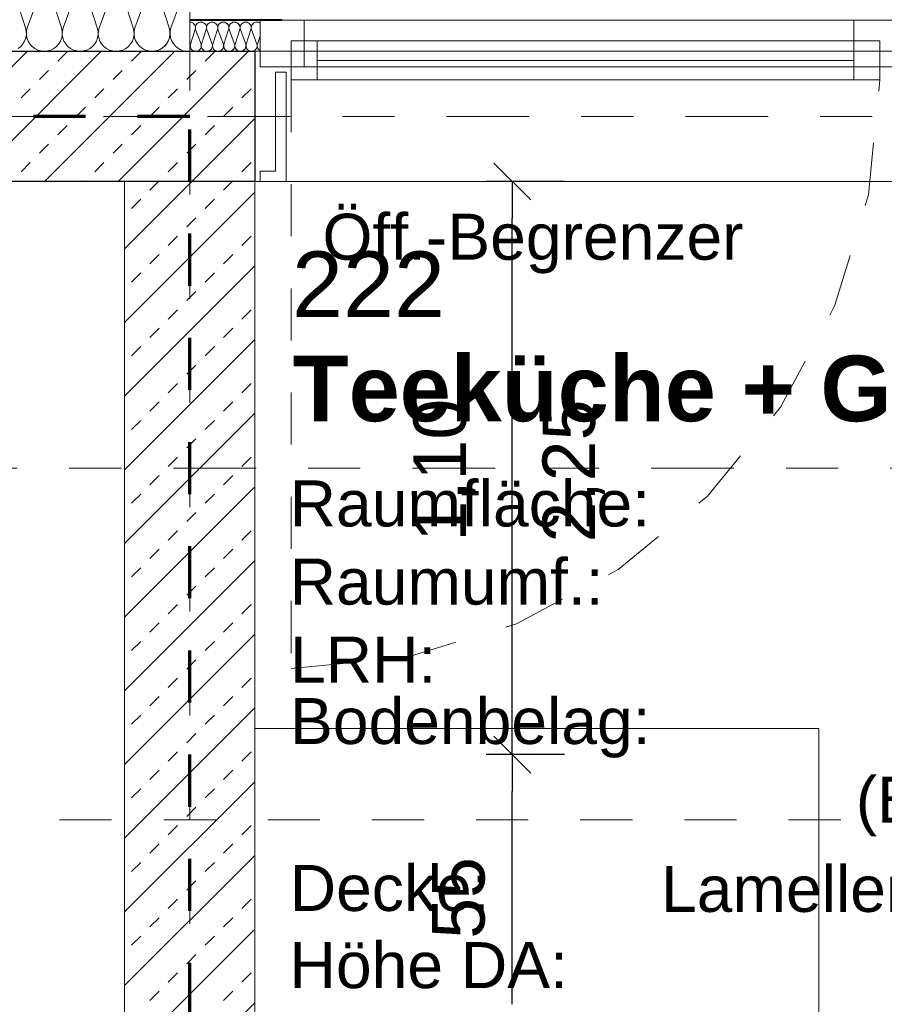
# Model space of a CAD drawing. Header units: metres. Extents: x -45.2 to 14.3, y -31.8 to 10.2.
# Tile 129 of 141: x -13.8 to -12.2, y -1.7 to 0.2. Entities that reach past the tile are written whole.
import ezdxf

# ---------------------------------------------------------------- set-up
doc = ezdxf.new("R2010")
doc.units = ezdxf.units.M
doc.header["$LTSCALE"] = 0.05
for name, pattern in [('Achsen 01', [5.291531, 3.175, -1.058062, 0.352704, -0.705764]), ('gestrichelt - 01', [2, 1, -1]), ('Raster 01', [2, 1, -1])]:
    doc.linetypes.add(name, pattern=pattern)
doc.layers.get('0').update_dxf_attribs({"lineweight": 25})
for name, color, linetype, lineweight, true_color in [('013_Beton und Stahlbetonarbeiten-000 Brüstung', 7, 'Continuous', 9, 0xa6a6a6), ('014_Fassadenarbeiten-330 mineralische Dämmung', 7, 'Continuous', 9, 0x666666), ('032_Metallarbeiten-Fenster', 7, 'Continuous', 13, 0x444444), ('032_Metallarbeiten-Öffnungsbegrenzer', 7, 'Continuous', 13, 0x444444), ('AV1-Achsen', 1, 'Achsen 01', 18, 0xff0000), ('AV1-Einrichtung', 7, 'Continuous', 9, 0xa6a6a6), ('AV1-Raster', 7, 'Raster 01', 9, 0xa6a6a6)]:
    doc.layers.add(name, color=color, linetype=linetype, lineweight=lineweight, true_color=true_color)
for name, color, linetype, lineweight in [('013_Beton und Stahlbetonarbeiten-330 Außenwände', 7, 'Continuous', 25), ('013_Beton und Stahlbetonarbeiten-340 Innenwände', 7, 'Continuous', 18), ('027_Tischlerarbeiten-330 Innenfensterbänke', 7, 'Continuous', 9), ('AV1-Brandschutzkonzept-Brandschutzkonzept', 7, 'Continuous', 5), ('AV1-Einrichtung Bemaßung', 7, 'Continuous', 9), ('AV1-Schnitt Achsen', 7, 'Achsen 01', 18), ('AV1-Stempel-Raumstempel', 7, 'Continuous', 9)]:
    doc.layers.add(name, color=color, linetype=linetype, lineweight=lineweight)
doc.styles.add('Arial', font='arial.ttf')
doc.styles.add('Arial (bold)', font='arialbd.ttf')

msp = doc.modelspace()

# ---------------------------------------------------------------- linework, layer by layer
at = {"color": 0, "linetype": 'Continuous', "lineweight": 15}
for p, q in [((-12.9161, -0.0896), (-12.8453, -0.1604)), ((-12.8453, -1.2604), (-12.9161, -1.1896)), ((-12.9161, -1.1896), (-12.8453, -1.2604))]:
    msp.add_line(p, q, dxfattribs=at)
at = {"color": 0, "linetype": 'ByBlock', "lineweight": -2}
for p, q in [((-12.8807, -0.125), (-12.8807, -0.1957)), ((-12.8807, -1.225), (-12.8807, -1.1543)), ((-12.8807, -1.225), (-12.8807, -1.2957))]:
    msp.add_line(p, q, dxfattribs=at)
at = {"layer": '013_Beton und Stahlbetonarbeiten-000 Brüstung'}
msp.add_lwpolyline([(-13.375, 0.125), (-10.925, 0.125), (-10.925, -0.125), (-13.375, -0.125)], close=True, dxfattribs=at)
at = {"layer": '013_Beton und Stahlbetonarbeiten-330 Außenwände', "color": 251, "linetype": 'Continuous', "lineweight": 13, "true_color": 0x4c4c4c}
for p, q in [((-13.8115, 0.125), (-14.0615, -0.125)), ((-13.6701, 0.125), (-13.9201, -0.125)), ((-13.5287, 0.125), (-13.7787, -0.125)), ((-13.7532, 0.1061), (-13.7355, 0.1237)), ((-13.3873, 0.125), (-13.6373, -0.125)), ((-13.6118, 0.1061), (-13.5941, 0.1237)), ((-13.4704, 0.1061), (-13.4527, 0.1237)), ((-13.7886, 0.0707), (-13.7709, 0.0884)), ((-13.6472, 0.0707), (-13.6295, 0.0884)), ((-13.5057, 0.0707), (-13.4881, 0.0884)), ((-13.8239, 0.0354), (-13.8063, 0.053)), ((-13.6825, 0.0354), (-13.6648, 0.053)), ((-13.5411, 0.0354), (-13.5234, 0.053)), ((-13.3997, 0.0354), (-13.382, 0.053)), ((-13.7179, 0), (-13.7002, 0.0177)), ((-13.5765, 0), (-13.5588, 0.0177)), ((-13.435, 0), (-13.4174, 0.0177)), ((-13.7532, -0.0354), (-13.7355, -0.0177)), ((-13.6118, -0.0354), (-13.5941, -0.0177)), ((-13.375, -0.0042), (-13.4958, -0.125)), ((-13.4704, -0.0354), (-13.4527, -0.0177)), ((-13.7886, -0.0707), (-13.7709, -0.053)), ((-13.6472, -0.0707), (-13.6295, -0.053)), ((-13.5057, -0.0707), (-13.4881, -0.053)), ((-13.8239, -0.1061), (-13.8063, -0.0884)), ((-13.6825, -0.1061), (-13.6648, -0.0884)), ((-13.5411, -0.1061), (-13.5234, -0.0884)), ((-13.3997, -0.1061), (-13.382, -0.0884)), ((-13.7015, -0.125), (-13.7002, -0.1237)), ((-13.56, -0.125), (-13.5588, -0.1237)), ((-13.4186, -0.125), (-13.4174, -0.1237))]:
    msp.add_line(p, q, dxfattribs=at)
at = {"layer": '013_Beton und Stahlbetonarbeiten-330 Außenwände'}
msp.add_lwpolyline([(-14.125, 0.125), (-13.375, 0.125), (-13.375, -0.125), (-14.125, -0.125)], close=True, dxfattribs=at)
at = {"layer": '013_Beton und Stahlbetonarbeiten-340 Innenwände', "color": 251, "linetype": 'Continuous', "lineweight": 13, "true_color": 0x4c4c4c}
for p, q in [((-13.4958, -0.125), (-13.625, -0.2542)), ((-13.5765, -0.1414), (-13.56, -0.125)), ((-13.435, -0.1414), (-13.4186, -0.125)), ((-13.375, -0.1456), (-13.625, -0.3956)), ((-13.6118, -0.1768), (-13.5941, -0.1591)), ((-13.4704, -0.1768), (-13.4527, -0.1591)), ((-13.5057, -0.2121), (-13.4881, -0.1945)), ((-13.5411, -0.2475), (-13.5234, -0.2298)), ((-13.3997, -0.2475), (-13.382, -0.2298)), ((-13.5765, -0.2828), (-13.5588, -0.2652)), ((-13.435, -0.2828), (-13.4174, -0.2652)), ((-13.375, -0.287), (-13.625, -0.537)), ((-13.6118, -0.3182), (-13.5941, -0.3005)), ((-13.4704, -0.3182), (-13.4527, -0.3005)), ((-13.5057, -0.3536), (-13.4881, -0.3359)), ((-13.5411, -0.3889), (-13.5234, -0.3712)), ((-13.3997, -0.3889), (-13.382, -0.3712)), ((-13.5765, -0.4243), (-13.5588, -0.4066)), ((-13.435, -0.4243), (-13.4174, -0.4066)), ((-13.375, -0.4284), (-13.625, -0.6784)), ((-13.6118, -0.4596), (-13.5941, -0.4419)), ((-13.4704, -0.4596), (-13.4527, -0.4419)), ((-13.5057, -0.495), (-13.4881, -0.4773)), ((-13.5411, -0.5303), (-13.5234, -0.5127)), ((-13.3997, -0.5303), (-13.382, -0.5127)), ((-13.5765, -0.5657), (-13.5588, -0.548)), ((-13.435, -0.5657), (-13.4174, -0.548)), ((-13.375, -0.5699), (-13.625, -0.8199)), ((-13.6118, -0.601), (-13.5941, -0.5834)), ((-13.4704, -0.601), (-13.4527, -0.5834)), ((-13.5057, -0.6364), (-13.4881, -0.6187)), ((-13.5411, -0.6718), (-13.5234, -0.6541)), ((-13.3997, -0.6718), (-13.382, -0.6541)), ((-13.5765, -0.7071), (-13.5588, -0.6894)), ((-13.435, -0.7071), (-13.4174, -0.6894)), ((-13.375, -0.7113), (-13.625, -0.9613)), ((-13.6118, -0.7425), (-13.5941, -0.7248)), ((-13.4704, -0.7425), (-13.4527, -0.7248)), ((-13.5057, -0.7778), (-13.4881, -0.7601)), ((-13.5411, -0.8132), (-13.5234, -0.7955)), ((-13.3997, -0.8132), (-13.382, -0.7955)), ((-13.5765, -0.8485), (-13.5588, -0.8309)), ((-13.435, -0.8485), (-13.4174, -0.8309)), ((-13.375, -0.8527), (-13.625, -1.1027)), ((-13.6118, -0.8839), (-13.5941, -0.8662)), ((-13.4704, -0.8839), (-13.4527, -0.8662)), ((-13.5057, -0.9192), (-13.4881, -0.9016)), ((-13.5411, -0.9546), (-13.5234, -0.9369)), ((-13.3997, -0.9546), (-13.382, -0.9369)), ((-13.5765, -0.9899), (-13.5588, -0.9723)), ((-13.435, -0.9899), (-13.4174, -0.9723)), ((-13.375, -0.9941), (-13.625, -1.2441)), ((-13.6118, -1.0253), (-13.5941, -1.0076)), ((-13.4704, -1.0253), (-13.4527, -1.0076)), ((-13.5057, -1.0607), (-13.4881, -1.043)), ((-13.5411, -1.096), (-13.5234, -1.0783)), ((-13.3997, -1.096), (-13.382, -1.0783)), ((-13.5765, -1.1314), (-13.5588, -1.1137)), ((-13.435, -1.1314), (-13.4174, -1.1137)), ((-13.375, -1.1355), (-13.625, -1.3855)), ((-13.6118, -1.1667), (-13.5941, -1.149)), ((-13.4704, -1.1667), (-13.4527, -1.149)), ((-13.5057, -1.2021), (-13.4881, -1.1844)), ((-13.5411, -1.2374), (-13.5234, -1.2198)), ((-13.3997, -1.2374), (-13.382, -1.2198)), ((-13.5765, -1.2728), (-13.5588, -1.2551)), ((-13.435, -1.2728), (-13.4174, -1.2551)), ((-13.375, -1.277), (-13.625, -1.527)), ((-13.6118, -1.3081), (-13.5941, -1.2905)), ((-13.4704, -1.3081), (-13.4527, -1.2905)), ((-13.5057, -1.3435), (-13.4881, -1.3258)), ((-13.5411, -1.3789), (-13.5234, -1.3612)), ((-13.3997, -1.3789), (-13.382, -1.3612)), ((-13.5765, -1.4142), (-13.5588, -1.3965)), ((-13.435, -1.4142), (-13.4174, -1.3965)), ((-13.375, -1.4184), (-13.625, -1.6684)), ((-13.6118, -1.4496), (-13.5941, -1.4319)), ((-13.4704, -1.4496), (-13.4527, -1.4319)), ((-13.5057, -1.4849), (-13.4881, -1.4672)), ((-13.5411, -1.5203), (-13.5234, -1.5026)), ((-13.3997, -1.5203), (-13.382, -1.5026)), ((-13.5765, -1.5556), (-13.5588, -1.538)), ((-13.435, -1.5556), (-13.4174, -1.538)), ((-13.375, -1.5598), (-13.625, -1.8098)), ((-13.6118, -1.591), (-13.5941, -1.5733)), ((-13.4704, -1.591), (-13.4527, -1.5733)), ((-13.5057, -1.6263), (-13.4881, -1.6087)), ((-13.5411, -1.6617), (-13.5234, -1.644)), ((-13.3997, -1.6617), (-13.382, -1.644)), ((-13.5765, -1.6971), (-13.5588, -1.6794)), ((-13.435, -1.6971), (-13.4174, -1.6794)), ((-13.375, -1.7012), (-13.625, -1.9512))]:
    msp.add_line(p, q, dxfattribs=at)
at = {"layer": '013_Beton und Stahlbetonarbeiten-340 Innenwände'}
msp.add_lwpolyline([(-13.375, -0.125), (-13.625, -0.125), (-13.625, -3.725), (-13.375, -3.725)], close=True, dxfattribs=at)
at = {"layer": '014_Fassadenarbeiten-330 mineralische Dämmung'}
msp.add_lwpolyline([(-14.06, 0.125), (-14.06, 0.305), (-13.5, 0.305), (-13.5, 0.125)], close=True, dxfattribs=at)
for points in [[(-13.8442, 0.26), (-13.8153, 0.17), (-13.8153, 0.17), (-13.8139, 0.1637), (-13.8137, 0.1572), (-13.8147, 0.1508), (-13.817, 0.1447), (-13.8203, 0.1392), (-13.8245, 0.1343), (-13.8297, 0.1303)], [(-13.7753, 0.26), (-13.7464, 0.17), (-13.7464, 0.17), (-13.745, 0.1637), (-13.7448, 0.1572), (-13.7458, 0.1508), (-13.748, 0.1447), (-13.7513, 0.1392), (-13.7556, 0.1343), (-13.7607, 0.1303), (-13.7665, 0.1274), (-13.7727, 0.1256), (-13.7792, 0.125), (-13.7856, 0.1256), (-13.7918, 0.1274), (-13.7976, 0.1303), (-13.8027, 0.1343), (-13.807, 0.1392), (-13.8103, 0.1447), (-13.8125, 0.1508), (-13.8135, 0.1572), (-13.8133, 0.1637), (-13.8119, 0.17), (-13.7787, 0.26)], [(-13.7063, 0.26), (-13.6774, 0.17), (-13.6774, 0.17), (-13.676, 0.1637), (-13.6758, 0.1572), (-13.6769, 0.1508), (-13.6791, 0.1447), (-13.6824, 0.1392), (-13.6867, 0.1343), (-13.6918, 0.1303), (-13.6975, 0.1274), (-13.7038, 0.1256), (-13.7102, 0.125), (-13.7167, 0.1256), (-13.7229, 0.1274), (-13.7286, 0.1303), (-13.7338, 0.1343), (-13.7381, 0.1392), (-13.7414, 0.1447), (-13.7436, 0.1508), (-13.7446, 0.1572), (-13.7444, 0.1637), (-13.743, 0.17), (-13.7097, 0.26)], [(-13.6374, 0.26), (-13.6085, 0.17), (-13.6085, 0.17), (-13.6071, 0.1637), (-13.6069, 0.1572), (-13.6079, 0.1508), (-13.6101, 0.1447), (-13.6134, 0.1392), (-13.6177, 0.1343), (-13.6228, 0.1303), (-13.6286, 0.1274), (-13.6348, 0.1256), (-13.6413, 0.125), (-13.6477, 0.1256), (-13.6539, 0.1274), (-13.6597, 0.1303), (-13.6648, 0.1343), (-13.6691, 0.1392), (-13.6724, 0.1447), (-13.6746, 0.1508), (-13.6756, 0.1572), (-13.6754, 0.1637), (-13.674, 0.17), (-13.6408, 0.26)], [(-13.5685, 0.26), (-13.5395, 0.17), (-13.5395, 0.17), (-13.5381, 0.1637), (-13.5379, 0.1572), (-13.539, 0.1508), (-13.5412, 0.1447), (-13.5445, 0.1392), (-13.5488, 0.1343), (-13.5539, 0.1303), (-13.5597, 0.1274), (-13.5659, 0.1256), (-13.5723, 0.125), (-13.5788, 0.1256), (-13.585, 0.1274), (-13.5908, 0.1303), (-13.5959, 0.1343), (-13.6002, 0.1392), (-13.6035, 0.1447), (-13.6057, 0.1508), (-13.6067, 0.1572), (-13.6065, 0.1637), (-13.6051, 0.17), (-13.5718, 0.26)], [(-13.5718, 0.26), (-13.6051, 0.17), (-13.6051, 0.17), (-13.6065, 0.164), (-13.6067, 0.1578), (-13.6059, 0.1517), (-13.604, 0.1458), (-13.601, 0.1404), (-13.5972, 0.1356), (-13.5925, 0.1315), (-13.5925, 0.1315), (-13.5872, 0.1284), (-13.5815, 0.1262), (-13.5754, 0.1251), (-13.5692, 0.1251), (-13.5632, 0.1262), (-13.5574, 0.1284), (-13.5521, 0.1315), (-13.5521, 0.1315), (-13.5474, 0.1356), (-13.5436, 0.1404), (-13.5407, 0.1458), (-13.5388, 0.1517), (-13.5379, 0.1578), (-13.5382, 0.164), (-13.5395, 0.17), (-13.5685, 0.26)], [(-13.5029, 0.26), (-13.5362, 0.17), (-13.5362, 0.17), (-13.5375, 0.164), (-13.5378, 0.1578), (-13.5369, 0.1516), (-13.535, 0.1458), (-13.532, 0.1403), (-13.5281, 0.1355), (-13.5234, 0.1314), (-13.5181, 0.1283), (-13.5123, 0.1262), (-13.5062, 0.1251), (-13.5, 0.1252)], [(-13.5, 0.181), (-13.498, 0.1808), (-13.496, 0.1803), (-13.4942, 0.1794), (-13.4926, 0.1782), (-13.4912, 0.1767), (-13.4902, 0.1749), (-13.4895, 0.173), (-13.4892, 0.171), (-13.4892, 0.169), (-13.4897, 0.167), (-13.4986, 0.139), (-13.4986, 0.139), (-13.4991, 0.137), (-13.4991, 0.135), (-13.4988, 0.133), (-13.4981, 0.1311), (-13.4971, 0.1294), (-13.4958, 0.1279), (-13.4942, 0.1267), (-13.4924, 0.1257), (-13.4905, 0.1252), (-13.4885, 0.125), (-13.4864, 0.1252), (-13.4845, 0.1257), (-13.4827, 0.1267), (-13.4811, 0.1279), (-13.4798, 0.1294), (-13.4788, 0.1311), (-13.4781, 0.133), (-13.4778, 0.135), (-13.4778, 0.137), (-13.4783, 0.139), (-13.4886, 0.167), (-13.4886, 0.167), (-13.489, 0.169), (-13.4891, 0.171), (-13.4888, 0.173), (-13.4881, 0.1749), (-13.4871, 0.1766), (-13.4857, 0.1781), (-13.4841, 0.1793), (-13.4823, 0.1802), (-13.4804, 0.1808), (-13.4784, 0.181), (-13.4764, 0.1808), (-13.4745, 0.1802), (-13.4727, 0.1793), (-13.4711, 0.1781), (-13.4697, 0.1766), (-13.4687, 0.1749), (-13.468, 0.173), (-13.4677, 0.171), (-13.4678, 0.169), (-13.4682, 0.167), (-13.4772, 0.139), (-13.4772, 0.139), (-13.4776, 0.137), (-13.4777, 0.135), (-13.4774, 0.133), (-13.4767, 0.1311), (-13.4757, 0.1294), (-13.4743, 0.1279), (-13.4727, 0.1267), (-13.4709, 0.1257), (-13.469, 0.1252), (-13.467, 0.125), (-13.465, 0.1252), (-13.4631, 0.1257), (-13.4613, 0.1267), (-13.4597, 0.1279), (-13.4583, 0.1294), (-13.4573, 0.1311), (-13.4566, 0.133), (-13.4563, 0.135), (-13.4564, 0.137), (-13.4568, 0.139), (-13.4672, 0.167), (-13.4672, 0.167), (-13.4676, 0.169), (-13.4676, 0.171), (-13.4673, 0.173), (-13.4666, 0.1749), (-13.4656, 0.1766), (-13.4643, 0.1781), (-13.4627, 0.1793), (-13.4609, 0.1802), (-13.459, 0.1808), (-13.457, 0.181), (-13.4549, 0.1808), (-13.453, 0.1802), (-13.4512, 0.1793), (-13.4496, 0.1781), (-13.4483, 0.1766), (-13.4473, 0.1749), (-13.4466, 0.173), (-13.4463, 0.171), (-13.4463, 0.169), (-13.4468, 0.167)], [(-13.4886, 0.167), (-13.489, 0.169), (-13.4891, 0.171), (-13.4888, 0.173), (-13.4881, 0.1749), (-13.4871, 0.1766), (-13.4857, 0.1781), (-13.4841, 0.1793), (-13.4823, 0.1802), (-13.4804, 0.1808), (-13.4784, 0.181), (-13.4764, 0.1808), (-13.4745, 0.1802), (-13.4727, 0.1793), (-13.4711, 0.1781), (-13.4697, 0.1766), (-13.4687, 0.1749), (-13.468, 0.173), (-13.4677, 0.171), (-13.4678, 0.169), (-13.4682, 0.167), (-13.4772, 0.139), (-13.4772, 0.139), (-13.4776, 0.137), (-13.4777, 0.135), (-13.4774, 0.133), (-13.4767, 0.1311), (-13.4757, 0.1294), (-13.4743, 0.1279), (-13.4727, 0.1267), (-13.4709, 0.1257), (-13.469, 0.1252), (-13.467, 0.125), (-13.465, 0.1252), (-13.4631, 0.1257), (-13.4613, 0.1267), (-13.4597, 0.1279), (-13.4583, 0.1294), (-13.4573, 0.1311), (-13.4566, 0.133), (-13.4563, 0.135), (-13.4564, 0.137), (-13.4568, 0.139), (-13.4672, 0.167), (-13.4672, 0.167), (-13.4676, 0.169), (-13.4676, 0.171), (-13.4673, 0.173), (-13.4666, 0.1749), (-13.4656, 0.1766), (-13.4643, 0.1781), (-13.4627, 0.1793), (-13.4609, 0.1802), (-13.459, 0.1808), (-13.457, 0.181), (-13.4549, 0.1808), (-13.453, 0.1802), (-13.4512, 0.1793), (-13.4496, 0.1781), (-13.4483, 0.1766), (-13.4473, 0.1749), (-13.4466, 0.173), (-13.4463, 0.171), (-13.4463, 0.169), (-13.4468, 0.167), (-13.4558, 0.139), (-13.4558, 0.139), (-13.4562, 0.137), (-13.4562, 0.135), (-13.4559, 0.133), (-13.4552, 0.1311), (-13.4542, 0.1294), (-13.4529, 0.1279), (-13.4513, 0.1267), (-13.4495, 0.1257), (-13.4476, 0.1252), (-13.4456, 0.125), (-13.4435, 0.1252), (-13.4416, 0.1257), (-13.4398, 0.1267), (-13.4382, 0.1279), (-13.4369, 0.1294), (-13.4359, 0.1311), (-13.4352, 0.133), (-13.4349, 0.135), (-13.4349, 0.137), (-13.4354, 0.139), (-13.4457, 0.167), (-13.4457, 0.167), (-13.4461, 0.169), (-13.4462, 0.171), (-13.4459, 0.173), (-13.4452, 0.1749), (-13.4442, 0.1766), (-13.4428, 0.1781), (-13.4412, 0.1793), (-13.4394, 0.1802), (-13.4375, 0.1808), (-13.4355, 0.181), (-13.4335, 0.1808), (-13.4316, 0.1802), (-13.4298, 0.1793), (-13.4282, 0.1781), (-13.4268, 0.1766), (-13.4258, 0.1749), (-13.4251, 0.173), (-13.4248, 0.171), (-13.4249, 0.169), (-13.4253, 0.167), (-13.4343, 0.139), (-13.4343, 0.139), (-13.4347, 0.137), (-13.4348, 0.135), (-13.4345, 0.133), (-13.4338, 0.1311), (-13.4328, 0.1294), (-13.4314, 0.1279), (-13.4298, 0.1267), (-13.428, 0.1257), (-13.4261, 0.1252), (-13.4241, 0.125), (-13.4221, 0.1252), (-13.4202, 0.1257), (-13.4184, 0.1267), (-13.4168, 0.1279), (-13.4154, 0.1294), (-13.4144, 0.1311), (-13.4137, 0.133), (-13.4134, 0.135), (-13.4135, 0.137), (-13.4139, 0.139), (-13.4243, 0.167), (-13.4243, 0.167), (-13.4247, 0.169), (-13.4247, 0.171), (-13.4244, 0.173), (-13.4237, 0.1749), (-13.4227, 0.1766), (-13.4214, 0.1781), (-13.4198, 0.1793), (-13.418, 0.1802), (-13.4161, 0.1808), (-13.4141, 0.181), (-13.412, 0.1808), (-13.4101, 0.1802), (-13.4083, 0.1793), (-13.4067, 0.1781), (-13.4054, 0.1766), (-13.4044, 0.1749), (-13.4037, 0.173), (-13.4034, 0.171), (-13.4034, 0.169), (-13.4039, 0.167), (-13.4129, 0.139), (-13.4129, 0.139), (-13.4133, 0.137), (-13.4133, 0.135), (-13.413, 0.133), (-13.4123, 0.1311), (-13.4113, 0.1294), (-13.41, 0.1279), (-13.4084, 0.1267), (-13.4066, 0.1257), (-13.4047, 0.1252), (-13.4027, 0.125), (-13.4006, 0.1252), (-13.3987, 0.1257), (-13.3969, 0.1267), (-13.3953, 0.1279), (-13.394, 0.1294), (-13.393, 0.1311), (-13.3923, 0.133), (-13.392, 0.135), (-13.392, 0.137), (-13.3925, 0.139)], [(-13.4457, 0.167), (-13.4461, 0.1689), (-13.4462, 0.1708), (-13.4459, 0.1727), (-13.4453, 0.1745), (-13.4444, 0.1762), (-13.4432, 0.1777), (-13.4418, 0.179), (-13.4418, 0.179), (-13.4401, 0.1799), (-13.4383, 0.1806), (-13.4365, 0.181), (-13.4345, 0.181), (-13.4327, 0.1806), (-13.4309, 0.1799), (-13.4292, 0.179), (-13.4292, 0.179), (-13.4278, 0.1777), (-13.4266, 0.1762), (-13.4257, 0.1745), (-13.4251, 0.1727), (-13.4248, 0.1708), (-13.4249, 0.1689), (-13.4253, 0.167), (-13.4343, 0.139), (-13.4343, 0.139), (-13.4347, 0.1371), (-13.4348, 0.1352), (-13.4345, 0.1333), (-13.4339, 0.1315), (-13.433, 0.1298), (-13.4318, 0.1283), (-13.4304, 0.127), (-13.4304, 0.127), (-13.4287, 0.1261), (-13.4269, 0.1254), (-13.4251, 0.125), (-13.4231, 0.125), (-13.4213, 0.1254), (-13.4195, 0.1261), (-13.4178, 0.127), (-13.4178, 0.127), (-13.4164, 0.1283), (-13.4152, 0.1298), (-13.4143, 0.1315), (-13.4137, 0.1333), (-13.4134, 0.1352), (-13.4135, 0.1371), (-13.4139, 0.139), (-13.4243, 0.167), (-13.4243, 0.167), (-13.4247, 0.1689), (-13.4248, 0.1708), (-13.4245, 0.1727), (-13.4239, 0.1745), (-13.423, 0.1762), (-13.4218, 0.1777), (-13.4203, 0.179), (-13.4203, 0.179), (-13.4187, 0.1799), (-13.4169, 0.1806), (-13.415, 0.181), (-13.4131, 0.181), (-13.4112, 0.1806), (-13.4094, 0.1799), (-13.4078, 0.179), (-13.4078, 0.179), (-13.4063, 0.1777), (-13.4051, 0.1762), (-13.4042, 0.1745), (-13.4036, 0.1727), (-13.4033, 0.1708), (-13.4034, 0.1689), (-13.4039, 0.167), (-13.4129, 0.139), (-13.4129, 0.139), (-13.4133, 0.1371), (-13.4134, 0.1352), (-13.4131, 0.1333), (-13.4125, 0.1315), (-13.4116, 0.1298), (-13.4104, 0.1283), (-13.4089, 0.127), (-13.4089, 0.127), (-13.4073, 0.1261), (-13.4055, 0.1254), (-13.4036, 0.125), (-13.4017, 0.125), (-13.3998, 0.1254), (-13.398, 0.1261), (-13.3964, 0.127), (-13.3964, 0.127), (-13.3949, 0.1283), (-13.3937, 0.1298), (-13.3928, 0.1315), (-13.3922, 0.1333), (-13.3919, 0.1352), (-13.392, 0.1371), (-13.3925, 0.139), (-13.4028, 0.167), (-13.4028, 0.167), (-13.4032, 0.1689), (-13.4033, 0.1708), (-13.403, 0.1727), (-13.4024, 0.1745), (-13.4015, 0.1762), (-13.4003, 0.1777), (-13.3989, 0.179), (-13.3989, 0.179), (-13.3972, 0.1799), (-13.3955, 0.1806), (-13.3936, 0.181), (-13.3916, 0.181), (-13.3898, 0.1806), (-13.388, 0.1799), (-13.3863, 0.179), (-13.3863, 0.179), (-13.3849, 0.1777), (-13.3837, 0.1762), (-13.3828, 0.1745), (-13.3822, 0.1727), (-13.3819, 0.1708), (-13.382, 0.1689), (-13.3824, 0.167), (-13.3914, 0.139), (-13.3914, 0.139), (-13.3918, 0.1371), (-13.3919, 0.1352), (-13.3916, 0.1333), (-13.3911, 0.1315), (-13.3901, 0.1298), (-13.3889, 0.1283), (-13.3875, 0.127), (-13.3875, 0.127), (-13.3858, 0.1261), (-13.3841, 0.1254), (-13.3822, 0.125), (-13.3802, 0.125), (-13.3784, 0.1254), (-13.3766, 0.1261), (-13.3749, 0.127), (-13.3749, 0.127), (-13.3735, 0.1283), (-13.3723, 0.1298), (-13.3714, 0.1315), (-13.3708, 0.1333), (-13.3705, 0.1352), (-13.3706, 0.1371), (-13.371, 0.139), (-13.3814, 0.167), (-13.3814, 0.167), (-13.3818, 0.169), (-13.3818, 0.1711), (-13.3815, 0.1731), (-13.3808, 0.175), (-13.3797, 0.1767), (-13.3783, 0.1783), (-13.3767, 0.1795), (-13.3748, 0.1804), (-13.3728, 0.1809), (-13.3708, 0.181), (-13.3687, 0.1807), (-13.3668, 0.1801), (-13.365, 0.1791)], [(-13.365, 0.1544), (-13.37, 0.139), (-13.37, 0.139), (-13.3704, 0.137), (-13.3704, 0.1349), (-13.3701, 0.1328), (-13.3693, 0.1308), (-13.3682, 0.1291), (-13.3667, 0.1276), (-13.365, 0.1264)]]:
    msp.add_lwpolyline(points, dxfattribs=at)
at = {"layer": '027_Tischlerarbeiten-330 Innenfensterbänke'}
msp.add_lwpolyline([(-13.365, -0.125), (-13.365, -0.105), (-13.335, -0.105), (-13.335, 0.085), (-13.315, 0.085), (-13.315, -0.125)], close=True, dxfattribs=at)
at = {"layer": '032_Metallarbeiten-Fenster', "color": 7, "lineweight": 18}
msp.add_line((-13.255, 0.1075), (-12.225, 0.1075), dxfattribs=at)
at = {"layer": '032_Metallarbeiten-Fenster', "color": 7, "linetype": 'gestrichelt - 01', "lineweight": 18}
msp.add_line((-13.305, 0.07), (-13.305, -1.06), dxfattribs=at)
at = {"layer": '032_Metallarbeiten-Fenster', "color": 7, "linetype": 'Continuous', "lineweight": 9}
msp.add_lwpolyline([(-13.3231, 0.1843), (-13.5, 0.1843), (-13.5, 0.1863), (-13.3231, 0.1863)], close=True, dxfattribs=at)
at = {"layer": '032_Metallarbeiten-Fenster', "color": 7, "lineweight": 18}
for points in [[(-13.365, 0.095), (-13.28, 0.095), (-13.28, 0.185), (-13.365, 0.185)], [(-13.28, 0.095), (-13.28, 0.185), (-11.02, 0.185), (-11.02, 0.095)], [(-12.225, 0.185), (-12.075, 0.185), (-12.075, 0.095), (-12.225, 0.095)], [(-13.305, 0.145), (-13.255, 0.145), (-13.255, 0.07), (-13.305, 0.07)], [(-13.255, 0.145), (-12.225, 0.145), (-12.225, 0.07), (-13.255, 0.07)], [(-12.225, 0.145), (-12.175, 0.145), (-12.175, 0.07), (-12.225, 0.07)]]:
    msp.add_lwpolyline(points, close=True, dxfattribs=at)
at = {"layer": '032_Metallarbeiten-Fenster', "color": 7, "linetype": 'gestrichelt - 01', "lineweight": 18}
msp.add_lwpolyline([(-13.305, -1.06), (-13.0845, -1.0383), (-12.8726, -0.974), (-12.6772, -0.8696), (-12.506, -0.729), (-12.3654, -0.5578), (-12.261, -0.3624), (-12.1967, -0.1505), (-12.175, 0.07)], dxfattribs=at)
at = {"layer": 'AV1-Achsen'}
msp.add_line((-43.2844, 0), (4.2656, 0), dxfattribs=at)
at = {"layer": 'AV1-Brandschutzkonzept-Brandschutzkonzept', "color": 14, "linetype": 'gestrichelt - 01', "lineweight": 70, "true_color": 0xaa0000}
for p, q in [((-13.5, 0), (-14.125, 0)), ((-13.5, -3.725), (-13.5, 0))]:
    msp.add_line(p, q, dxfattribs=at)
at = {"layer": 'AV1-Einrichtung'}
msp.add_lwpolyline([(-12.2922, -1.775), (-13.375, -1.775), (-13.375, -1.175), (-12.2922, -1.175)], close=True, dxfattribs=at)
at = {"layer": 'AV1-Einrichtung Bemaßung', "color": 0, "lineweight": -2}
for p, q in [((-12.7807, -0.125), (-12.9307, -0.125)), ((-12.8807, -1.1543), (-12.8807, -0.1957)), ((-12.7807, -1.225), (-12.9307, -1.225)), ((-12.7807, -1.225), (-12.9307, -1.225)), ((-12.8807, -1.7043), (-12.8807, -1.2957))]:
    msp.add_line(p, q, dxfattribs=at)
at = {"layer": 'AV1-Raster'}
for p, q in [((-13.5, -22.95), (-13.5, 1.35)), ((1.35, -1.35), (-40.5, -1.35))]:
    msp.add_line(p, q, dxfattribs=at)
at = {"layer": 'AV1-Schnitt Achsen'}
msp.add_line((-43.35, -0.675), (4.2, -0.675), dxfattribs=at)
at = {"layer": 'Defpoints', "color": 0, "lineweight": 0}
for p, q in [((-13.375, 0.125), (-13.375, 0.125)), ((-13.375, 0.125), (-13.375, 0.125)), ((-12.8807, -0.125), (-12.8807, -0.125)), ((-12.8807, -1.225), (-12.8807, -1.225))]:
    msp.add_line(p, q, dxfattribs=at)

# ---------------------------------------------------------------- texts
at = {"layer": '032_Metallarbeiten-Öffnungsbegrenzer', "color": 7, "insert": (-13.2451, -0.3017), "char_height": 0.088263, "attachment_point": 7, "style": 'Arial'}
msp.add_mtext('Öff.-Begrenzer', dxfattribs=at)
at = {"layer": 'AV1-Einrichtung Bemaßung', "color": 0, "char_height": 0.10087, "attachment_point": 7, "rotation": 90, "style": 'Arial'}
for s, insert in [('1,10', (-12.9509, -0.8164)), ('55', (-12.9324, -1.5785))]:
    msp.add_mtext(s, dxfattribs=dict(at, insert=insert))
at = {"layer": 'AV1-Einrichtung Bemaßung', "insert": (-12.7029, -0.8179), "char_height": 0.10087, "attachment_point": 7, "rotation": 90, "style": 'Arial'}
msp.add_mtext('2,25', dxfattribs=at)
at = {"layer": 'AV1-Stempel-Raumstempel', "attachment_point": 7}
for s, insert, char_height, style in [('222', (-13.3036, -0.3853), 0.12609, 'Arial'), ('Teeküche + Garderobe', (-13.3023, -0.587), 0.12609, 'Arial (bold)'), ('Raumfläche:', (-13.3082, -0.7883), 0.088263, 'Arial'), ('Raumumf.:', (-13.3082, -0.9383), 0.08826, 'Arial'), ('LRH:', (-13.3075, -1.0868), 0.08826, 'Arial'), ('Bodenbelag:', (-13.3075, -1.2313), 0.088263, 'Arial'), ('(BA 3.1)', (-12.221, -1.3822), 0.08826, 'Arial'), ('Decke:', (-13.308, -1.5264), 0.08826, 'Arial'), ('Lamellendecke', (-12.595, -1.5282), 0.088263, 'Arial'), ('Höhe DA:', (-13.3083, -1.6745), 0.08826, 'Arial')]:
    msp.add_mtext(s, dxfattribs=dict(at, insert=insert, char_height=char_height, style=style))

doc.saveas('drawing.dxf')
